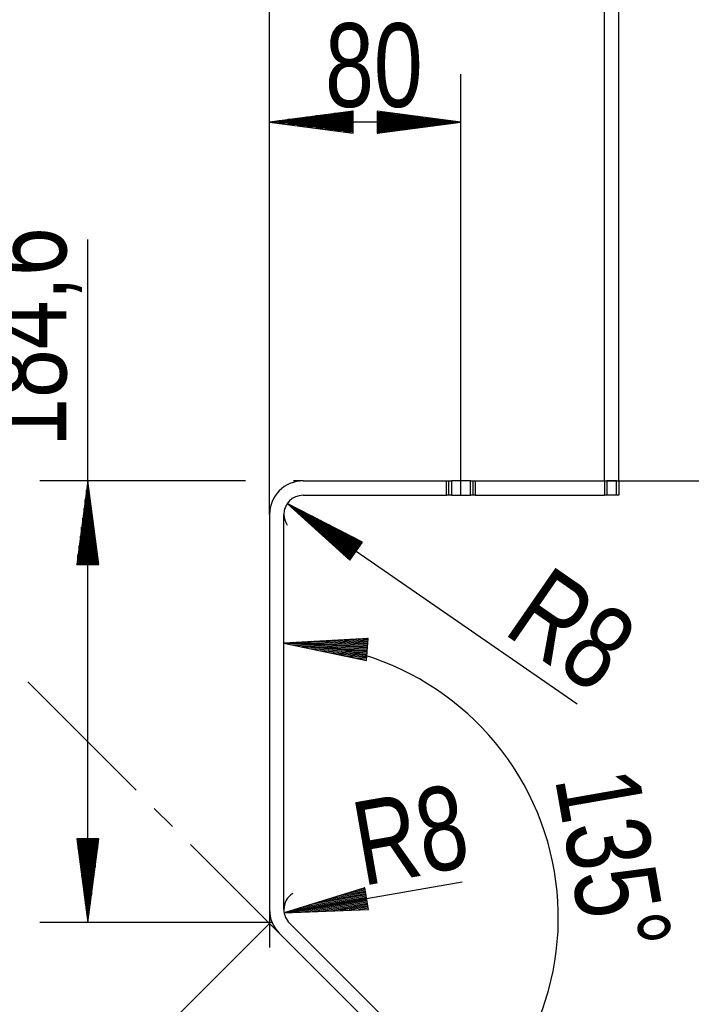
# Model space of a CAD drawing. Header units: millimetres. Extents: x -4 to 841, y -4 to 594.
# Tile 5 of 19: x 54 to 82, y 226 to 267. Entities that reach past the tile are written whole.
import ezdxf

# ---------------------------------------------------------------- set-up
doc = ezdxf.new("R2010")
doc.units = ezdxf.units.MM
doc.layers.add('1', color=7, linetype='Continuous')
doc.styles.add('SEACAD_Arial', font='arial.ttf', dxfattribs={"width": 0.75})

msp = doc.modelspace()

# ---------------------------------------------------------------- linework, layer by layer
at = {"layer": '1', "color": 7, "linetype": 'Continuous'}
for p, q in [((64.792, 246.231), (64.792, 280.631)), ((79.392, 247.631), (79.392, 280.631)), ((64.792, 246.231), (64.792, 272.631)), ((78.792, 247.631), (78.792, 272.631)), ((64.792, 246.231), (64.792, 264.631)), ((72.792, 247.031), (72.792, 264.631)), ((68.292, 263.092), (64.792, 262.631)), ((68.292, 263.038), (67.879, 263.038)), ((68.292, 263.089), (68.265, 263.089)), ((68.292, 263.089), (68.265, 263.089)), ((68.292, 262.171), (68.292, 263.092)), ((72.792, 262.631), (69.292, 263.092)), ((69.292, 263.092), (69.292, 262.171)), ((69.292, 263.089), (69.32, 263.089)), ((69.292, 263.089), (69.32, 263.089)), ((69.292, 263.038), (69.706, 263.038)), ((72.792, 262.631), (64.792, 262.631)), ((64.792, 262.631), (68.292, 262.171)), ((68.292, 262.631), (64.792, 262.631)), ((68.292, 262.631), (64.792, 262.631)), ((68.292, 262.682), (65.178, 262.682)), ((68.292, 262.581), (65.178, 262.581)), ((68.292, 262.733), (65.564, 262.733)), ((68.292, 262.784), (65.95, 262.784)), ((68.292, 262.835), (66.336, 262.835)), ((68.292, 262.885), (66.722, 262.885)), ((68.292, 262.936), (67.108, 262.936)), ((68.292, 262.987), (67.493, 262.987)), ((69.292, 262.987), (70.091, 262.987)), ((69.292, 262.936), (70.477, 262.936)), ((69.292, 262.885), (70.863, 262.885)), ((69.292, 262.835), (71.249, 262.835)), ((69.292, 262.784), (71.635, 262.784)), ((69.292, 262.733), (72.021, 262.733)), ((69.292, 262.682), (72.407, 262.682)), ((69.292, 262.171), (72.792, 262.631)), ((69.292, 262.631), (72.792, 262.631)), ((69.292, 262.631), (72.792, 262.631)), ((69.292, 262.581), (72.407, 262.581)), ((68.292, 262.53), (65.564, 262.53)), ((68.292, 262.479), (65.95, 262.479)), ((68.292, 262.428), (66.336, 262.428)), ((68.292, 262.377), (66.722, 262.377)), ((68.292, 262.327), (67.108, 262.327)), ((68.292, 262.276), (67.493, 262.276)), ((68.292, 262.225), (67.879, 262.225)), ((68.292, 262.174), (68.265, 262.174)), ((68.292, 262.174), (68.265, 262.174)), ((69.292, 262.53), (72.021, 262.53)), ((69.292, 262.479), (71.635, 262.479)), ((69.292, 262.428), (71.249, 262.428)), ((69.292, 262.377), (70.863, 262.377)), ((69.292, 262.327), (70.477, 262.327)), ((69.292, 262.276), (70.091, 262.276)), ((69.292, 262.225), (69.706, 262.225)), ((69.292, 262.174), (69.32, 262.174)), ((69.292, 262.174), (69.32, 262.174)), ((57.195, 229.175), (57.195, 257.728)), ((63.792, 247.631), (55.195, 247.631)), ((57.195, 247.631), (56.734, 244.131)), ((57.656, 244.131), (57.195, 247.631)), ((57.195, 244.131), (57.195, 247.631)), ((57.195, 244.131), (57.195, 247.631)), ((66.192, 247.631), (65.792, 247.631)), ((66.192, 247.631), (72.192, 247.631)), ((72.192, 247.031), (72.192, 247.631)), ((72.192, 247.631), (72.292, 247.631)), ((72.292, 247.031), (72.292, 247.631)), ((72.292, 247.631), (72.392, 247.631)), ((72.392, 247.631), (72.392, 247.031)), ((73.192, 247.631), (72.392, 247.631)), ((73.192, 247.031), (73.192, 247.631)), ((73.192, 247.631), (73.292, 247.631)), ((73.292, 247.631), (73.292, 247.031)), ((73.292, 247.631), (73.392, 247.631)), ((73.392, 247.631), (73.392, 247.031)), ((73.392, 247.631), (78.792, 247.631)), ((73.792, 247.631), (112.392, 247.631)), ((78.792, 247.631), (78.792, 247.031)), ((78.792, 247.631), (78.892, 247.631)), ((78.892, 247.631), (78.892, 247.031)), ((79.292, 247.631), (78.892, 247.631)), ((79.292, 247.031), (79.292, 247.631)), ((79.292, 247.631), (79.392, 247.631)), ((79.392, 247.631), (79.392, 247.031)), ((57.144, 244.131), (57.144, 247.245)), ((57.246, 244.131), (57.246, 247.245)), ((66.192, 247.031), (72.192, 247.031)), ((72.292, 247.031), (72.192, 247.031)), ((72.392, 247.031), (72.292, 247.031)), ((72.392, 247.031), (73.192, 247.031)), ((73.292, 247.031), (73.192, 247.031)), ((73.392, 247.031), (73.292, 247.031)), ((73.392, 247.031), (78.792, 247.031)), ((78.892, 247.031), (78.792, 247.031)), ((79.292, 247.031), (78.892, 247.031)), ((79.392, 247.031), (79.292, 247.031)), ((57.093, 244.131), (57.093, 246.859)), ((57.296, 244.131), (57.296, 246.859)), ((65.534, 246.686), (77.646, 238.317)), ((65.534, 246.686), (68.152, 244.317)), ((68.676, 245.075), (65.534, 246.686)), ((68.414, 244.696), (65.534, 246.686)), ((68.414, 244.696), (65.534, 246.686)), ((57.042, 244.131), (57.042, 246.473)), ((57.347, 244.131), (57.347, 246.473)), ((64.792, 246.231), (64.792, 229.711)), ((65.392, 229.711), (65.392, 246.231)), ((68.385, 244.654), (65.823, 246.425)), ((68.443, 244.738), (65.881, 246.508)), ((68.356, 244.613), (66.111, 246.164)), ((68.472, 244.78), (66.227, 246.331)), ((68.5, 244.822), (66.573, 246.153)), ((56.992, 244.131), (56.992, 246.088)), ((57.398, 244.131), (57.398, 246.088)), ((68.327, 244.571), (66.4, 245.902)), ((68.529, 244.863), (66.92, 245.976)), ((68.558, 244.905), (67.266, 245.798)), ((56.89, 244.131), (56.89, 245.316)), ((56.941, 244.131), (56.941, 245.702)), ((57.449, 244.131), (57.449, 245.702)), ((57.5, 244.131), (57.5, 245.316)), ((68.298, 244.529), (66.689, 245.641)), ((68.269, 244.487), (66.977, 245.38)), ((68.587, 244.947), (67.612, 245.621)), ((68.616, 244.989), (67.959, 245.443)), ((56.839, 244.131), (56.839, 244.93)), ((57.55, 244.131), (57.55, 244.93)), ((68.241, 244.446), (67.266, 245.119)), ((68.152, 244.317), (68.676, 245.075)), ((68.645, 245.031), (68.305, 245.265)), ((68.674, 245.072), (68.651, 245.088)), ((68.674, 245.072), (68.651, 245.088)), ((56.788, 244.131), (56.788, 244.544)), ((57.601, 244.131), (57.601, 244.544)), ((68.212, 244.404), (67.554, 244.858)), ((68.183, 244.362), (67.843, 244.597)), ((56.734, 244.131), (57.656, 244.131)), ((56.738, 244.131), (56.738, 244.158)), ((56.738, 244.131), (56.738, 244.158)), ((57.652, 244.131), (57.652, 244.158)), ((57.652, 244.131), (57.652, 244.158)), ((68.154, 244.32), (68.132, 244.336)), ((68.154, 244.32), (68.132, 244.336)), ((68.917, 241.045), (65.392, 240.85)), ((65.392, 240.85), (68.848, 240.126)), ((68.882, 240.585), (65.392, 240.85)), ((68.882, 240.585), (65.392, 240.85)), ((68.879, 240.534), (65.773, 240.77)), ((68.886, 240.636), (65.781, 240.871)), ((68.89, 240.686), (66.17, 240.893)), ((68.894, 240.737), (66.558, 240.914)), ((68.898, 240.788), (66.947, 240.936)), ((68.902, 240.838), (67.335, 240.957)), ((68.905, 240.889), (67.724, 240.979)), ((68.909, 240.94), (68.113, 241)), ((68.913, 240.99), (68.501, 241.022)), ((68.848, 240.126), (68.917, 241.045)), ((68.917, 241.041), (68.89, 241.043)), ((68.917, 241.041), (68.89, 241.043)), ((68.875, 240.484), (66.154, 240.69)), ((68.871, 240.433), (66.535, 240.61)), ((68.867, 240.382), (66.916, 240.53)), ((68.863, 240.332), (67.297, 240.451)), ((68.859, 240.281), (67.678, 240.371)), ((68.856, 240.23), (68.059, 240.291)), ((68.852, 240.18), (68.44, 240.211)), ((68.848, 240.129), (68.821, 240.131)), ((68.848, 240.129), (68.821, 240.131)), ((54.687, 239.236), (59.223, 234.701)), ((59.979, 233.945), (60.735, 233.189)), ((57.656, 232.675), (56.734, 232.675)), ((56.734, 232.675), (57.195, 229.175)), ((56.738, 232.675), (56.738, 232.648)), ((56.738, 232.675), (56.738, 232.648)), ((56.788, 232.675), (56.788, 232.262)), ((56.839, 232.675), (56.839, 231.876)), ((56.89, 232.675), (56.89, 231.49)), ((56.941, 232.675), (56.941, 231.105)), ((56.992, 232.675), (56.992, 230.719)), ((57.042, 232.675), (57.042, 230.333)), ((57.093, 232.675), (57.093, 229.947)), ((57.144, 232.675), (57.144, 229.561)), ((57.195, 229.175), (57.656, 232.675)), ((57.195, 232.675), (57.195, 229.175)), ((57.195, 232.675), (57.195, 229.175)), ((57.246, 232.675), (57.246, 229.561)), ((57.296, 232.675), (57.296, 229.947)), ((57.347, 232.675), (57.347, 230.333)), ((57.398, 232.675), (57.398, 230.719)), ((57.449, 232.675), (57.449, 231.105)), ((57.5, 232.675), (57.5, 231.49)), ((57.55, 232.675), (57.55, 231.876)), ((57.601, 232.675), (57.601, 232.262)), ((57.652, 232.675), (57.652, 232.648)), ((57.652, 232.675), (57.652, 232.648)), ((61.491, 232.433), (66.026, 227.897)), ((65.404, 229.574), (72.836, 230.868)), ((68.773, 230.628), (65.404, 229.574)), ((68.791, 230.524), (68.004, 230.387)), ((68.783, 230.575), (68.376, 230.504)), ((68.774, 230.625), (68.747, 230.62)), ((68.774, 230.625), (68.747, 230.62)), ((68.931, 229.72), (68.773, 230.628)), ((68.852, 230.174), (65.404, 229.574)), ((68.852, 230.174), (65.404, 229.574)), ((68.844, 230.224), (65.776, 229.69)), ((68.861, 230.124), (65.793, 229.59)), ((68.835, 230.274), (66.147, 229.806)), ((68.87, 230.074), (66.182, 229.606)), ((68.826, 230.324), (66.519, 229.922)), ((68.818, 230.374), (66.89, 230.039)), ((68.809, 230.424), (67.261, 230.155)), ((68.8, 230.474), (67.633, 230.271)), ((65.202, 228.721), (64.085, 229.838)), ((64.792, 229.711), (64.792, 228.131)), ((65.404, 229.574), (68.931, 229.72)), ((68.879, 230.024), (66.571, 229.622)), ((68.887, 229.974), (66.96, 229.638)), ((68.896, 229.924), (67.349, 229.654)), ((68.905, 229.874), (67.737, 229.671)), ((68.913, 229.824), (68.126, 229.687)), ((68.922, 229.774), (68.515, 229.703)), ((68.931, 229.724), (68.904, 229.719)), ((68.931, 229.724), (68.904, 229.719)), ((64.792, 229.131), (46.901, 211.24)), ((64.899, 229.175), (55.195, 229.175)), ((72.57, 222.202), (65.627, 229.145)), ((72.146, 221.778), (65.202, 228.721)), ((66.782, 227.141), (67.538, 226.385))]:
    msp.add_line(p, q, dxfattribs=at)
for centre, radius, start, end in [((66.192, 246.231), 1.4, 90, 180), ((66.192, 246.231), 0.8, 90, 180), ((66.192, 246.231), 0.8, 180, 213.5573), ((65.392, 229.38), 11.47, 315, 90), ((66.192, 229.711), 0.8, 121.679, 180), ((66.192, 229.711), 1.4, 180, 225), ((66.192, 229.711), 0.8, 180, 225)]:
    msp.add_arc(centre, radius, start, end, dxfattribs=at)

# ---------------------------------------------------------------- texts
at = {"layer": '1', "insert": (67.113, 263.214), "char_height": 3.5, "width": 3.95653, "attachment_point": 7, "style": 'SEACAD_Arial'}
msp.add_mtext('{\\fArial|b0||i0||c0|p34;\\C7;\\H3.5;\\W0.75;80}', dxfattribs=at)
at = {"layer": '1', "char_height": 3.5, "attachment_point": 7, "style": 'SEACAD_Arial'}
for s, insert, width, rotation in [('{\\fArial|b0||i0||c0|p34;\\C7;\\H3.5;\\W0.75;184,6}', (56.955, 249.059), 8.90218, 90), ('{\\fArial|b0||i0||c0|p34;\\C7;\\H3.5;\\W0.75;R}', (74.504, 241.29), 2.58697, 325.3587), ('{\\fArial|b0||i0||c0|p34;\\C7;\\H3.5;\\W0.75;8}', (76.683, 239.785), 1.97827, 325.3587), ('{\\fArial|b0||i0||c0|p34;\\C7;\\H3.5;\\W0.75;135}', (76.662, 235.184), 5.93479, 279.9813), ('{\\fArial|b0||i0||c0|p34;\\C7;\\H3.5;\\W0.75;8}', (71.285, 231.154), 1.97827, 9.8776), ('{\\fArial|b0||i0||c0|p34;\\C7;\\H3.5;\\W0.75;R}', (68.676, 230.7), 2.58697, 9.8776), ('{\\fArial|b0||i0||c0|p34;\\C7;\\H3.5;\\W0.75;°}', (77.933, 229.195), 1.44566, 279.9813)]:
    msp.add_mtext(s, dxfattribs=dict(at, insert=insert, width=width, rotation=rotation))

doc.saveas('drawing.dxf')
